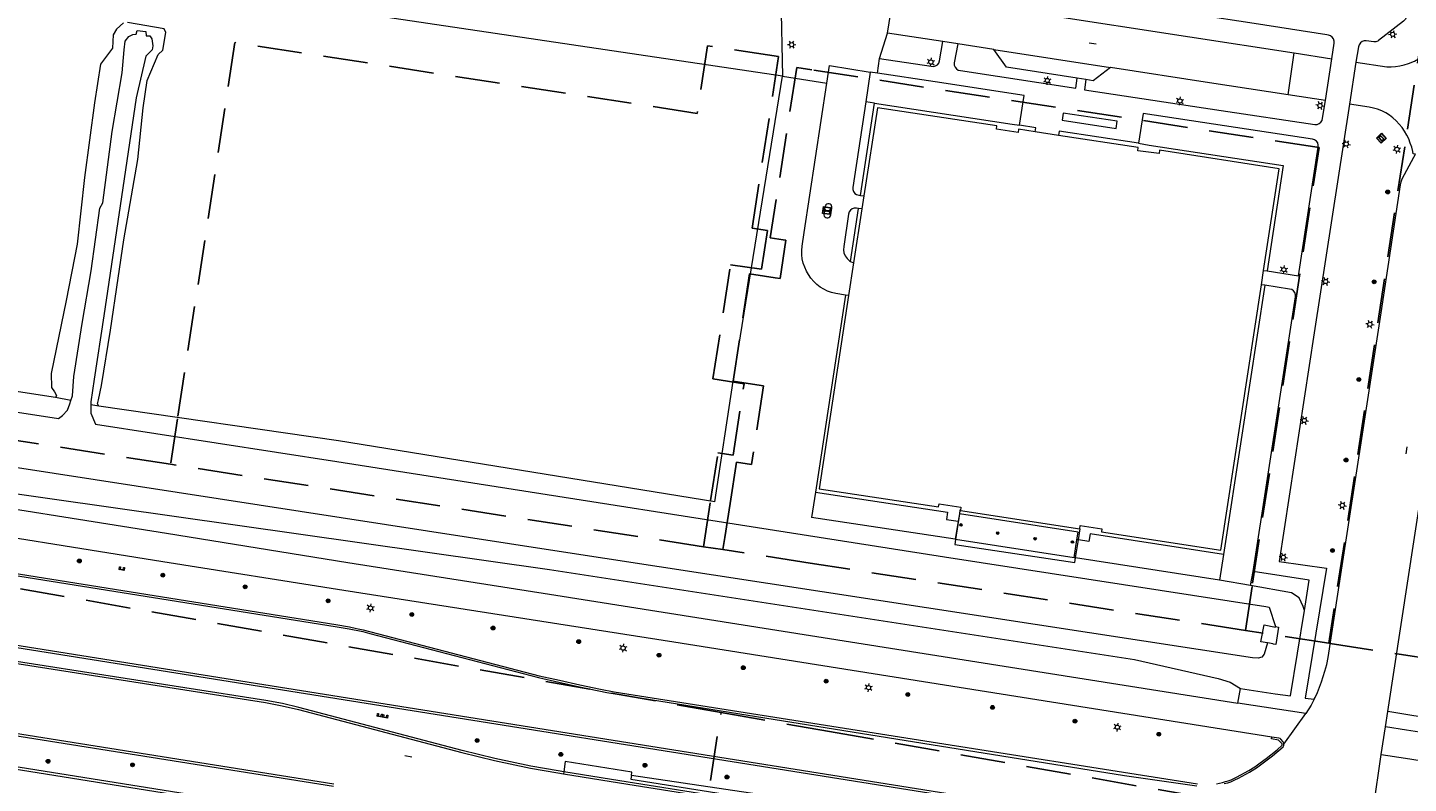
# Model space of a CAD drawing. Header units: metres. Extents: x 89872 to 94585, y 463299 to 469000.
# Tile 78 of 230: x 91338 to 91535, y 464530 to 464638. Entities that reach past the tile are written whole.
import ezdxf
from ezdxf.enums import TextEntityAlignment as Align

# ---------------------------------------------------------------- set-up
doc = ezdxf.new("R2010")
doc.units = ezdxf.units.M
doc.linetypes.add('HIDDEN', pattern=[9.525, 6.35, -3.175])
doc.layers.get('0').update_dxf_attribs({"linetype": 'CONTINUOUS'})
for name, color, linetype, lineweight in [('B-WE-GR-BEPLANTING_CULTUUR-G', 251, 'CONTINUOUS', 13), ('B-WE-GR-BOOM-S', 251, 'CONTINUOUS', 13), ('B-WE-IE-TERREINAFSCHEIDING-G', 251, 'CONTINUOUS', 13), ('B-WE-KL-ET_LS_OV_LICHTMAST-S', 251, 'CONTINUOUS', 13), ('B-WE-KL-ET_LS_SR_BORD-S', 251, 'CONTINUOUS', 13), ('B-WE-OG-TOPOGRAFIE_BEBOUWING-GV', 251, 'CONTINUOUS', 13), ('B-WE-OG-TOPOGRAFIE_BEBOUWING_LUIFEL-GV', 251, 'CONTINUOUS', 13), ('B-WE-OG-TOPOGRAFIE_STRAATNAAM-T18', 251, 'CONTINUOUS', 13), ('B-WE-OG-TOPOGRAFIE_WATER-GV', 251, 'CONTINUOUS', 13), ('B-WE-VH-VERHARDING-GV', 251, 'CONTINUOUS', 13), ('B-WE-VW-PAAL_PRAATPAAL-S', 251, 'CONTINUOUS', 13), ('B-WE-VW-VRI_DRAAGCONSTRUCTIE_PORTAAL-G', 251, 'CONTINUOUS', 13), ('Percelen', 10, 'HIDDEN', 25), ('Q_PILAAR', 251, 'CONTINUOUS', 13), ('Q_PILAAR_0', 251, 'CONTINUOUS', 13)]:
    doc.layers.add(name, color=color, linetype=linetype, lineweight=lineweight)
doc.styles.get("Standard").update_dxf_attribs({"font": 'isocp.shx'})

# ---------------------------------------------------------------- blocks, each defined once
blk = doc.blocks.new('Q_BOOM')
for radius in [0.27, 0.18, 0.09]:
    blk.add_circle((0, 0), radius)
blk = doc.blocks.new('Q_LICHTMAST')
for points in [[(-0.26, 0.15), (-0.52, 0.3)], [(0, 0.3), (0, 0.6)], [(0.26, 0.15), (0.52, 0.3)], [(-0.26, -0.15), (-0.52, -0.3)], [(0, -0.3), (0, -0.6)], [(0.26, -0.15), (0.52, -0.3)]]:
    blk.add_lwpolyline(points)
blk.add_circle((0, 0), 0.3)
blk = doc.blocks.new('Q_PRAATPAAL')
blk.add_lwpolyline([(-0.5, 0.5), (0.5, 0.5), (0.5, -0.5), (-0.5, -0.5)], close=True)
for points in [[(-0.44, 0.46), (0.44, 0.46, -0.414214), (0.46, 0.44), (0.46, -0.44, -0.414214), (0.44, -0.46), (-0.44, -0.46, -0.414214), (-0.46, -0.44), (-0.46, 0.44), (-0.46, 0.44), (-0.46, 0.45), (-0.46, 0.45), (-0.46, 0.45), (-0.46, 0.45), (-0.46, 0.45), (-0.46, 0.45), (-0.46, 0.46), (-0.46, 0.46), (-0.46, 0.46), (-0.45, 0.46), (-0.45, 0.46), (-0.45, 0.46), (-0.45, 0.46), (-0.45, 0.46), (-0.45, 0.46), (-0.44, 0.46), (-0.44, 0.46)], [(-0.15, 0.22, 0.426944), (-0.15, 0.17)], [(-0.02, 0.31, 0.07503), (-0.15, 0.22)], [(-0.13, 0.08, 0.511022), (0.03, 0.08)], [(-0.08, 0.1, 0.3284), (0, 0.11)], [(0.21, 0.34, 0.843699), (0.18, 0.39)]]:
    blk.add_lwpolyline(points, format="xyb")
for points in [[(-0.15, 0.17), (-0.08, 0.1)], [(0.03, 0.08), (0.03, -0.37), (-0.13, -0.37), (-0.13, 0.08)], [(0.18, 0.39), (-0.02, 0.31)], [(0, 0.11), (0.21, 0.34)]]:
    blk.add_lwpolyline(points)
blk = doc.blocks.new('Q_PORTAAL')
for points in [[(-0.36, 0.2), (-0.21, 0.2), (-0.21, -0.2), (-0.36, -0.2), (-0.36, 0.2)], [(-0.14, 0.19), (0.14, 0.19), (0.14, 0.1), (-0.14, 0.1), (-0.14, 0.19)], [(0.21, 0.2), (0.36, 0.2), (0.36, -0.2), (0.21, -0.2), (0.21, 0.2)]]:
    blk.add_lwpolyline(points)
blk = doc.blocks.new('Q_STRAATNAAMBORD')
for points in [[(-0.5, 0.5), (0.5, 0.5), (0.5, -0.5), (-0.5, -0.5)], [(-0.37, 0.22), (0.36, 0.22), (0.36, -0.21), (-0.37, -0.21)]]:
    blk.add_lwpolyline(points, close=True)
for points in [[(-0.44, 0.46), (0.44, 0.46, -0.414214), (0.46, 0.44), (0.46, -0.44, -0.414214), (0.44, -0.46), (-0.44, -0.46, -0.414214), (-0.46, -0.44), (-0.46, 0.44), (-0.46, 0.44), (-0.46, 0.45), (-0.46, 0.45), (-0.46, 0.45), (-0.46, 0.45), (-0.46, 0.45), (-0.46, 0.45), (-0.46, 0.46), (-0.46, 0.46), (-0.46, 0.46), (-0.45, 0.46), (-0.45, 0.46), (-0.45, 0.46), (-0.45, 0.46), (-0.45, 0.46), (-0.45, 0.46), (-0.44, 0.46), (-0.44, 0.46)], [(-0.29, 0.16), (0.28, 0.16, -0.414214), (0.3, 0.14), (0.3, -0.13, -0.414214), (0.28, -0.16), (-0.29, -0.16, -0.414214), (-0.31, -0.13), (-0.31, 0.14), (-0.31, 0.14), (-0.31, 0.14), (-0.31, 0.14), (-0.31, 0.15), (-0.31, 0.15), (-0.31, 0.15), (-0.3, 0.15), (-0.3, 0.15), (-0.3, 0.15), (-0.3, 0.16), (-0.3, 0.16), (-0.3, 0.16), (-0.3, 0.16), (-0.29, 0.16), (-0.29, 0.16), (-0.29, 0.16), (-0.29, 0.16), (-0.29, 0.16)]]:
    blk.add_lwpolyline(points, format="xyb")
blk = doc.blocks.new('BOOM-970')
at = {"layer": 'Q_PILAAR'}
for radius in [0.18, 0.09]:
    blk.add_circle((0, 0), radius, dxfattribs=at)
blk = doc.blocks.new('Q_PILAAR')
at = {"layer": 'Q_PILAAR'}
for p, q in [((0.05, 0.31), (0.12, 0.24)), ((0.12, 0.12), (0.05, 0.05)), ((0.31, 0.31), (0.24, 0.24)), ((0.24, 0.12), (0.31, 0.05))]:
    blk.add_line(p, q, dxfattribs=at)
blk.add_blockref('BOOM-970', (0.18, 0.18))

msp = doc.modelspace()

# ---------------------------------------------------------------- linework, layer by layer
at = {"layer": 'B-WE-GR-BEPLANTING_CULTUUR-G'}
for p, q in [((91445.24, 464665.72), (91445.95, 464630.63)), ((91459.8, 464633.17), (91460.97, 464636.75)), ((91459.51, 464631.06), (91458.49, 464631.22)), ((91459.11, 464626.76), (91457.85, 464626.98)), ((91344.32, 464584.3), (91342.13, 464584.75)), ((91348.29, 464583.49), (91347.16, 464583.72)), ((91512.8, 464557.9), (91513.17, 464559.92))]:
    msp.add_line(p, q, dxfattribs=at)
for points in [[(91445.95, 464630.63), (91289.12, 464653.93), (91260.11, 464675.96)], [(91342.13, 464584.75), (91280.25, 464594.21), (91254.03, 464598.21), (91223.68, 464602.63)], [(91436.27, 464569.87), (91382.55, 464578.58), (91348.29, 464583.49)], [(91323.52, 464572.83), (91412.67, 464560.2), (91496.2, 464547.36), (91508.19, 464544.65), (91509.88, 464544.08), (91511.35, 464543.18)]]:
    msp.add_lwpolyline(points, dxfattribs=at)
at = {"layer": 'B-WE-IE-TERREINAFSCHEIDING-G'}
for p, q in [((91445.95, 464630.63), (91452.28, 464629.64)), ((91457.1, 464613.59), (91459.11, 464626.76)), ((91455.65, 464604.19), (91456.81, 464611.75)), ((91450.64, 464571.25), (91450.09, 464567.63)), ((91471.04, 464567.09), (91470.63, 464564.5)), ((91487.62, 464561.88), (91488.01, 464564.45)), ((91488.21, 464564.42), (91488.01, 464564.45)), ((91508.94, 464562.32), (91508.38, 464558.69)), ((91414.7, 464531.32), (91414.65, 464531.02))]:
    msp.add_line(p, q, dxfattribs=at)
for points in [[(91436.27, 464569.87), (91438.91, 464587.08), (91445.95, 464630.63)], [(91459.11, 464626.76), (91478.75, 464623.78), (91479.79, 464623.64)], [(91496.78, 464621.06), (91498.31, 464620.8), (91517.46, 464617.87), (91515.15, 464602.82)], [(91454.96, 464599.38), (91450.74, 464571.84), (91450.64, 464571.25)], [(91514.82, 464600.78), (91511.56, 464579.35), (91508.94, 464562.32)], [(91450.64, 464571.25), (91469.5, 464568.38), (91469.35, 464567.35), (91471.04, 464567.09)], [(91297.63, 464568.72), (91325.74, 464561.33), (91382.16, 464552.36), (91384.11, 464552), (91385.11, 464551.78), (91386.08, 464551.56), (91411.18, 464545.03), (91414.1, 464544.37), (91417.02, 464543.71), (91419.97, 464543.1), (91421.91, 464542.71), (91505.23, 464529.57)], [(91471.22, 464568.12), (91471.21, 464568.12), (91471.04, 464567.09)], [(91488.01, 464564.45), (91488.18, 464565.53), (91471.22, 464568.12)], [(91508.94, 464562.32), (91489.89, 464565.26), (91489.72, 464564.2), (91488.21, 464564.42)], [(91507.94, 464529.61), (91508.36, 464529.68), (91508.78, 464529.78), (91509.2, 464529.9), (91509.61, 464530.03), (91510.01, 464530.18), (91510.4, 464530.36), (91510.79, 464530.55), (91512.56, 464531.47), (91513.41, 464532.02), (91514.19, 464532.58), (91515.02, 464533.2), (91516.58, 464534.44), (91517.29, 464535.11), (91517.31, 464535.16), (91517.32, 464535.21), (91517.31, 464535.25), (91517.3, 464535.3), (91517.28, 464535.34), (91516.9, 464535.75), (91516.79, 464535.8), (91515.79, 464536), (91515.84, 464536.25)], [(91513.18, 464515.66), (91422.74, 464530.01), (91414.7, 464531.32)], [(91424.38, 464530.77), (91424.3, 464530.32), (91424.29, 464530.26), (91513.25, 464516.1)]]:
    msp.add_lwpolyline(points, dxfattribs=at)
at = {"layer": 'B-WE-OG-TOPOGRAFIE_BEBOUWING-GV'}
for p, q in [((91485.36, 464622.17), (91482.05, 464622.68)), ((91457.58, 464613.53), (91457.29, 464611.67)), ((91457.29, 464611.67), (91456.11, 464603.96)), ((91456.11, 464603.96), (91455.4, 464599.31)), ((91514.36, 464600.85), (91514.67, 464602.89))]:
    msp.add_line(p, q, dxfattribs=at)
for points in [[(91482.05, 464622.68), (91479.66, 464623.04), (91479.59, 464622.59), (91476.53, 464623.07), (91476.58, 464623.53), (91459.5, 464626.11), (91457.58, 464613.53)], [(91514.67, 464602.89), (91516.89, 464617.38), (91499.8, 464620.05), (91499.73, 464619.6), (91496.71, 464619.99), (91496.76, 464620.44), (91485.36, 464622.17)], [(91488.4, 464566.01), (91488.47, 464566.47), (91491.58, 464565.98), (91491.51, 464565.55), (91508.57, 464562.95), (91514.36, 464600.85)], [(91455.4, 464599.31), (91451.19, 464571.72), (91468.25, 464569.12), (91468.31, 464569.56), (91471.41, 464569.09), (91471.35, 464568.63)]]:
    msp.add_lwpolyline(points, dxfattribs=at)
at = {"layer": 'B-WE-OG-TOPOGRAFIE_BEBOUWING_LUIFEL-GV'}
for p, q in [((91471.22, 464568.12), (91470.67, 464564.49)), ((91471.35, 464568.63), (91488.4, 464566.01)), ((91487.81, 464561.85), (91488.21, 464564.42))]:
    msp.add_line(p, q, dxfattribs=at)
for points in [[(91471.35, 464568.63), (91471.3, 464568.64), (91471.22, 464568.12)], [(91488.21, 464564.42), (91488.45, 464566), (91488.4, 464566.01)], [(91470.67, 464564.49), (91470.56, 464563.78), (91487.71, 464561.17), (91487.81, 464561.85)]]:
    msp.add_lwpolyline(points, dxfattribs=at)
at = {"layer": 'B-WE-OG-TOPOGRAFIE_STRAATNAAM-T18'}
for p, q in [((91489.75, 464635.4), (91490.74, 464635.24)), ((91535.01, 464576.72), (91535.16, 464577.71)), ((91392.01, 464533.61), (91393, 464533.44))]:
    msp.add_line(p, q, dxfattribs=at)
at = {"layer": 'B-WE-OG-TOPOGRAFIE_WATER-GV'}
for p, q in [((91470.63, 464564.5), (91450.09, 464567.63)), ((91470.67, 464564.49), (91470.63, 464564.5)), ((91487.62, 464561.88), (91470.67, 464564.49)), ((91487.81, 464561.85), (91487.62, 464561.88)), ((91508.38, 464558.69), (91487.81, 464561.85)), ((91512.8, 464557.9), (91508.38, 464558.69)), ((91518.49, 464542.16), (91520.48, 464554.34))]:
    msp.add_line(p, q, dxfattribs=at)
for points in [[(91351.83, 464638.24), (91350.82, 464637.36), (91350.38, 464636.52), (91350.26, 464634.63), (91348.57, 464632.34), (91347.71, 464626.82), (91346.25, 464616.17), (91345.22, 464606.64), (91343.64, 464598.6), (91341.48, 464588.2), (91341.55, 464586.19), (91341.96, 464585.55), (91342.26, 464585.04), (91342.2, 464584.9), (91342.13, 464584.75)], [(91344.32, 464584.3), (91344.55, 464584.98), (91344.74, 464587.76), (91345.94, 464595.33), (91347.22, 464602.83), (91348.47, 464611.76), (91348.88, 464612.56), (91350.2, 464622.71), (91351.62, 464631.11), (91351.91, 464634.39), (91352.06, 464635.65), (91352.59, 464636.28), (91353.18, 464636.58), (91353.66, 464636.63), (91353.79, 464637.16), (91355.04, 464636.99), (91355.06, 464636.39), (91355.28, 464636.39), (91355.61, 464636.39), (91355.86, 464635.98), (91356, 464634.96), (91355.91, 464634.4), (91355.42, 464633.85), (91355.02, 464633.51), (91353.65, 464627.52), (91351.54, 464613.41), (91349.01, 464596.39), (91347.66, 464587.35), (91347.16, 464584.12), (91347.16, 464583.72)], [(91348.29, 464583.49), (91348.12, 464583.83), (91348.24, 464584.4), (91348.7, 464586.44), (91349.97, 464594.36), (91351.08, 464601.79), (91351.87, 464607.25), (91353.86, 464618.72), (91354.63, 464626.09), (91355.21, 464630.01), (91356.78, 464633.74), (91357.43, 464634.34), (91357.89, 464636.88), (91357.65, 464637.41), (91352.42, 464638.28)], [(91181.44, 464607.89), (91182.13, 464606.76), (91183.23, 464606.47), (91252.53, 464595.59), (91342.55, 464581.74), (91343.12, 464582.2), (91343.82, 464582.95), (91344.16, 464583.84), (91344.32, 464584.3)], [(91515.21, 464549.73), (91514.74, 464548.1), (91514.4, 464547.68), (91513.88, 464547.52), (91513.07, 464547.58), (91412.83, 464562.97), (91252.8, 464587.63)], [(91347.16, 464583.72), (91347.16, 464582.53), (91347.83, 464580.93), (91382.3, 464575.63), (91469.1, 464561.99), (91514.96, 464554.93), (91515.46, 464554.8), (91516.37, 464552.03)], [(91520.48, 464554.34), (91520.3, 464554.92), (91519.75, 464556.13), (91518.65, 464556.86), (91512.8, 464557.9)], [(91515.21, 464549.73), (91514.28, 464549.88), (91514.74, 464552.29), (91516.37, 464551.98), (91516.37, 464552.03)], [(91516.37, 464552.03), (91516.81, 464551.98), (91516.4, 464549.46), (91516.03, 464549.52), (91516.02, 464549.59), (91515.21, 464549.73)], [(91511.35, 464543.18), (91516.32, 464542.43), (91518.49, 464542.16)]]:
    msp.add_lwpolyline(points, dxfattribs=at)
at = {"layer": 'B-WE-VH-VERHARDING-GV'}
for p, q in [((91468.87, 464635.56), (91460.97, 464636.75)), ((91470.97, 464635.23), (91468.87, 464635.56)), ((91476.14, 464634.43), (91470.97, 464635.23)), ((91476.14, 464634.43), (91492.8, 464631.86)), ((91459.51, 464631.06), (91459.8, 464633.17)), ((91518.15, 464627.97), (91519.05, 464633.96)), ((91519.05, 464633.96), (91524.43, 464633.12)), ((91523.49, 464627.16), (91524.43, 464633.12)), ((91527.85, 464632.61), (91526.93, 464626.64)), ((91458.49, 464631.22), (91457.85, 464626.98)), ((91489.27, 464630.14), (91488.05, 464630.34)), ((91523.49, 464627.16), (91518.15, 464627.97)), ((91457.1, 464613.59), (91457.58, 464613.53)), ((91457.29, 464611.67), (91456.81, 464611.75)), ((91455.65, 464604.19), (91456.11, 464603.96)), ((91514.67, 464602.89), (91515.15, 464602.82)), ((91514.82, 464600.78), (91514.36, 464600.85)), ((91455.4, 464599.31), (91454.96, 464599.38)), ((91511, 464541.11), (91511.35, 464543.18)), ((91520.58, 464541.81), (91521.9, 464541.66)), ((91520.67, 464539.62), (91511, 464541.11)), ((91532.08, 464537.72), (91532.41, 464539.91)), ((91298.52, 464537.74), (91381.17, 464524.57)), ((91517.57, 464535.27), (91520.67, 464539.62)), ((91531.46, 464533.77), (91532.08, 464537.72))]:
    msp.add_line(p, q, dxfattribs=at)
for points in [[(91532.41, 464539.91), (91540.02, 464589.61), (91540.75, 464594.38), (91541.07, 464596.36), (91541.52, 464599.32), (91541.65, 464600.32), (91541.76, 464601.31), (91541.82, 464602.31), (91541.86, 464603.31), (91541.87, 464604.31), (91541.85, 464605.3), (91541.26, 464619.28), (91543.64, 464635.16), (91547.08, 464657.81)], [(91536.52, 464649.33), (91535.1, 464639.66), (91535.04, 464639.17), (91535.02, 464639.04), (91534.98, 464638.91), (91534.92, 464638.79), (91534.85, 464638.68), (91534.76, 464638.58), (91534.64, 464638.48), (91531.09, 464635.71), (91530.97, 464635.63), (91530.83, 464635.56), (91530.69, 464635.52), (91530.54, 464635.51), (91530.39, 464635.51), (91529.33, 464635.66), (91529.02, 464635.66), (91528.72, 464635.56), (91528.48, 464635.38), (91528.3, 464635.12), (91528.21, 464634.83), (91527.85, 464632.61)], [(91460.97, 464636.75), (91461.91, 464642.74), (91469.42, 464641.59)], [(91524.43, 464633.12), (91524.75, 464635.33), (91524.75, 464635.65), (91524.65, 464635.94), (91524.47, 464636.2), (91524.22, 464636.39), (91523.92, 464636.5), (91523.69, 464636.54), (91513.31, 464638.14), (91497.01, 464640.64), (91481.57, 464642.98)], [(91483.06, 464639.5), (91504.13, 464636.24), (91519.05, 464633.96)], [(91459.8, 464633.17), (91467.2, 464632.05), (91467.51, 464632.02), (91467.81, 464632.09), (91468.08, 464632.26), (91468.27, 464632.5), (91468.38, 464632.8), (91468.87, 464635.56)], [(91470.97, 464635.23), (91470.49, 464632.53), (91470.49, 464632.21), (91470.59, 464631.92), (91470.79, 464631.67), (91471.05, 464631.5), (91471.35, 464631.42), (91487.84, 464628.9), (91488.05, 464630.34)], [(91488.05, 464630.34), (91477.94, 464631.93), (91476.14, 464634.43)], [(91527.85, 464632.61), (91532.28, 464631.98), (91532.9, 464631.98), (91533.52, 464632.02), (91534.14, 464632.11), (91534.75, 464632.24), (91535.34, 464632.42), (91536.22, 464632.77), (91537.04, 464633.23), (91537.8, 464633.8), (91538.48, 464634.45), (91539.07, 464635.19), (91539.32, 464635.53), (91539.49, 464636.24), (91539.92, 464636.15)], [(91452.28, 464629.64), (91452.66, 464632.13), (91458.49, 464631.22)], [(91479.79, 464623.64), (91480.48, 464627.89), (91467.74, 464629.82), (91459.51, 464631.06)], [(91492.8, 464631.86), (91490.31, 464629.98), (91489.27, 464630.14)], [(91518.15, 464627.97), (91506.94, 464629.7), (91492.8, 464631.86)], [(91454.96, 464599.38), (91453.56, 464599.6), (91452.96, 464599.73), (91452.39, 464599.94), (91451.84, 464600.2), (91451.32, 464600.52), (91450.84, 464600.9), (91450.41, 464601.32), (91450.01, 464601.79), (91449.67, 464602.29), (91449.37, 464602.81), (91449.13, 464603.37), (91448.92, 464603.94), (91448.78, 464604.54), (91448.7, 464605.14), (91448.69, 464605.75), (91448.74, 464606.36), (91449.04, 464608.33), (91452.28, 464629.64)], [(91489.27, 464630.14), (91489.06, 464628.7), (91508.61, 464625.74), (91522, 464623.72), (91522.31, 464623.74), (91522.6, 464623.85), (91522.84, 464624.05), (91523.01, 464624.31), (91523.09, 464624.61), (91523.49, 464627.16)], [(91457.85, 464626.98), (91455.99, 464614.75), (91455.99, 464614.44), (91456.1, 464614.15), (91456.28, 464613.9), (91456.53, 464613.72), (91456.83, 464613.63), (91457.1, 464613.59)], [(91526.93, 464626.64), (91521.89, 464594), (91516.89, 464561.31), (91523.63, 464560.4), (91520.58, 464541.81)], [(91536.34, 464619.49), (91536.02, 464619.54), (91535.96, 464619.87), (91535.81, 464620.48), (91535.61, 464621.08), (91535.38, 464621.66), (91535.11, 464622.23), (91534.8, 464622.77), (91534.44, 464623.29), (91534.04, 464623.79), (91533.61, 464624.24), (91533.14, 464624.66), (91532.63, 464625.04), (91532.1, 464625.38), (91531.53, 464625.67), (91530.95, 464625.9), (91530.34, 464626.08), (91529.72, 464626.19), (91526.93, 464626.64)], [(91486.04, 464625.37), (91485.87, 464624.34), (91493.59, 464623.18), (91493.76, 464624.2), (91486.04, 464625.37)], [(91515.15, 464602.82), (91519.63, 464602.13), (91522.46, 464620.48), (91522.47, 464620.79), (91522.39, 464621.09), (91522.21, 464621.35), (91521.95, 464621.54), (91521.65, 464621.63), (91509.09, 464623.52), (91497.47, 464625.3), (91496.78, 464621.06)], [(91482.05, 464622.68), (91482.13, 464623.26), (91479.79, 464623.64)], [(91496.78, 464621.06), (91485.47, 464622.78), (91485.36, 464622.17)], [(91521.9, 464541.66), (91522.03, 464541.92), (91522.35, 464542.65), (91522.65, 464543.4), (91522.93, 464544.15), (91523.19, 464544.92), (91523.42, 464545.68), (91523.68, 464546.65), (91523.88, 464547.63), (91525.79, 464560.09), (91528.87, 464580.13), (91531.44, 464596.85), (91534.23, 464615.12), (91534.3, 464615.56), (91534.47, 464615.96), (91536.12, 464619.07), (91536.34, 464619.49)], [(91451.86, 464610.97), (91451.86, 464610.81), (91451.91, 464610.66), (91452, 464610.54), (91452.13, 464610.45), (91452.28, 464610.4), (91452.44, 464610.4), (91452.59, 464610.45), (91452.71, 464610.54), (91452.81, 464610.67), (91452.86, 464610.82), (91453.01, 464611.8), (91453.02, 464611.96), (91452.97, 464612.11), (91452.88, 464612.24), (91452.75, 464612.34), (91452.6, 464612.39), (91452.44, 464612.39), (91452.29, 464612.34), (91452.16, 464612.24), (91452.07, 464612.12), (91452.01, 464611.97), (91451.86, 464610.97)], [(91456.81, 464611.75), (91456.5, 464611.8), (91456.19, 464611.79), (91455.9, 464611.69), (91455.65, 464611.5), (91455.48, 464611.24), (91455.39, 464610.94), (91454.69, 464606.32), (91454.65, 464605.85), (91454.73, 464605.39), (91454.91, 464604.96), (91455.18, 464604.58), (91455.53, 464604.27), (91455.65, 464604.19)], [(91513.17, 464559.92), (91519.2, 464599.11), (91519.22, 464599.43), (91519.13, 464599.74), (91518.94, 464599.99), (91518.68, 464600.17), (91518.37, 464600.24), (91514.82, 464600.78)], [(91166.28, 464589.35), (91297.58, 464568.42), (91299.21, 464568.04), (91325.66, 464561.06), (91382.08, 464552.06), (91384.05, 464551.71), (91386.01, 464551.32), (91387, 464551.07), (91411.1, 464544.77), (91414.02, 464544.09), (91416.96, 464543.42), (91420.86, 464542.62), (91494.8, 464530.79), (91505.14, 464529.29)], [(91515.84, 464536.25), (91430.45, 464549.81), (91383.28, 464557.2), (91357.46, 464561.3), (91322.42, 464566.89), (91320.42, 464567.18), (91297.97, 464570.81)], [(91323.21, 464570.88), (91357.99, 464565.39), (91383.87, 464561.19), (91412.68, 464556.66), (91511, 464541.11)], [(91520.48, 464554.34), (91521.18, 464558.65), (91513.17, 464559.92)], [(91332.13, 464550.04), (91332.09, 464549.76), (91502.96, 464522.52), (91505.82, 464521.86), (91507.7, 464521.35), (91509.51, 464520.67), (91511.34, 464519.94), (91513.09, 464519.13), (91514.13, 464518.59)], [(91514.89, 464518.53), (91513.23, 464519.39), (91511.45, 464520.22), (91509.63, 464520.95), (91507.77, 464521.6), (91505.89, 464522.15), (91503.02, 464522.81), (91333.89, 464549.76)], [(91414.7, 464531.32), (91413.91, 464531.45), (91410, 464532.13), (91404.88, 464533.19), (91400.21, 464534.35), (91376.89, 464540.5), (91374.53, 464541.04), (91372.16, 464541.48), (91325.85, 464548.73), (91325.81, 464548.48)], [(91325.81, 464548.48), (91327.8, 464548.17), (91372.11, 464541.18), (91374.47, 464540.74), (91376.82, 464540.21), (91400.13, 464534.06), (91404.82, 464532.9), (91409.94, 464531.84), (91413.86, 464531.15), (91414.65, 464531.02)], [(91521.9, 464541.66), (91521.47, 464540.83), (91520.67, 464539.62)], [(91539.14, 464538.88), (91536.14, 464539.31), (91532.41, 464539.91)], [(91381.22, 464524.87), (91298.57, 464538.04), (91298.52, 464537.74)], [(91324.63, 464538.65), (91324.58, 464538.35), (91381.84, 464529.24)], [(91381.89, 464529.54), (91328.59, 464538.03), (91324.63, 464538.65)], [(91538.79, 464536.69), (91535.07, 464537.27), (91532.08, 464537.72)], [(91517.57, 464535.27), (91517.55, 464535.38), (91517.51, 464535.48), (91517.46, 464535.58), (91517.13, 464535.98), (91517.02, 464536.05), (91516.84, 464536.09), (91515.84, 464536.25)], [(91509.05, 464529.62), (91509.53, 464529.75), (91510, 464529.89), (91510.54, 464530.15), (91511.08, 464530.41), (91511.62, 464530.68), (91512.14, 464530.97), (91512.66, 464531.26), (91513.03, 464531.48), (91513.63, 464531.88), (91514.22, 464532.29), (91514.8, 464532.71), (91515.38, 464533.15), (91515.94, 464533.59), (91517.45, 464534.86)], [(91517.45, 464534.86), (91517.51, 464534.95), (91517.54, 464535.06), (91517.56, 464535.16), (91517.57, 464535.27)], [(91530.35, 464526.18), (91531.46, 464533.77)], [(91531.46, 464533.77), (91534.94, 464533.24), (91538.22, 464532.71)], [(91424.38, 464530.77), (91424.42, 464531.25), (91414.92, 464532.8), (91414.7, 464531.32)], [(91414.65, 464531.02), (91422.69, 464529.72), (91513.13, 464515.37)], [(91513.95, 464517.48), (91513.88, 464517.49), (91424.38, 464530.77)]]:
    msp.add_lwpolyline(points, dxfattribs=at)
at = {"layer": 'Percelen'}
for p, q in [((91358.54, 464575.22), (91188.1, 464601.54)), ((91434.68, 464563.45), (91358.54, 464575.22)), ((91437.45, 464563.03), (91434.68, 464563.45)), ((91524, 464549.66), (91512.06, 464551.5)), ((91429.71, 464492.44), (91437.18, 464539.78))]:
    msp.add_line(p, q, dxfattribs=at)
for points in [[(91580.23, 464685.31), (91581.66, 464694.68), (91550.17, 464699.49), (91550.09, 464698.69), (91545.07, 464666.15), (91542.64, 464655.43), (91541.52, 464652.51), (91540.45, 464649.55), (91539.45, 464646.59), (91538.5, 464643.6), (91537.63, 464638.76), (91534.81, 464620.54), (91524, 464549.66)], [(91434.68, 464563.45), (91435.69, 464570.06), (91436.73, 464576.86), (91438.91, 464576.53), (91440.46, 464586.72), (91436.02, 464587.4), (91438.52, 464603.7), (91442.96, 464603.05), (91443.81, 464608.58), (91441.63, 464608.91), (91445.38, 464633.43), (91435.25, 464634.98), (91433.77, 464625.32), (91367.75, 464635.42), (91359.54, 464581.71), (91358.54, 464575.22)], [(91512.06, 464551.5), (91513.08, 464558.22), (91518.88, 464596.12), (91522.6, 464620.44), (91450.16, 464631.52), (91447.98, 464631.85), (91444.21, 464607.54), (91446.04, 464607.26), (91446.45, 464607.2), (91445.6, 464601.72), (91444.89, 464601.83), (91443.38, 464602.06), (91441.25, 464602.39), (91438.91, 464587.08), (91441.03, 464586.75), (91443.26, 464586.41), (91441.54, 464575.19), (91439.37, 464575.52), (91438.46, 464569.63), (91437.71, 464564.76), (91437.45, 464563.03)], [(91437.18, 464539.78), (91298.76, 464564.22), (91237.43, 464575.38), (91205.67, 464582.15), (91186.64, 464586.94)], [(91512.06, 464551.5), (91449.88, 464561.1), (91437.45, 464563.03)], [(91558.61, 464544.31), (91558.49, 464544.33), (91524.19, 464549.63), (91524, 464549.66)], [(91437.18, 464539.78), (91452.68, 464537.05), (91527.9, 464523.77), (91552.96, 464519.29), (91557.83, 464518.43), (91733.35, 464487.61), (91737.95, 464488.75), (91740.57, 464491.69), (91744.11, 464504.71), (91746.85, 464515.23)]]:
    msp.add_lwpolyline(points, dxfattribs=at)

# ---------------------------------------------------------------- block references
at = {"layer": 'B-WE-GR-BOOM-S'}
for p, rotation in [((91532.39, 464614.1), 81.30355993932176), ((91530.45, 464601.26), 81.30355993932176), ((91528.26, 464587.32), 81.29015582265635), ((91526.44, 464575.82), 81.2546973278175), ((91345.53, 464561.41), 170.9409792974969), ((91524.49, 464562.9), 81.2546973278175), ((91357.44, 464559.38), 170.973155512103), ((91369.21, 464557.72), 170.9731555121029), ((91381.05, 464555.72), 170.9731555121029), ((91393, 464553.76), 171.0956981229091), ((91404.61, 464551.83), 171.0956981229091), ((91416.84, 464549.89), 171.0956981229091), ((91428.32, 464547.95), 171.0956981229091), ((91440.35, 464546.17), 170.9782466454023), ((91452.19, 464544.24), 170.9782466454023), ((91463.84, 464542.34), 170.9782466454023), ((91475.94, 464540.5), 170.9782466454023), ((91487.72, 464538.54), 170.9782466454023), ((91402.33, 464535.77), 166.1313129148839), ((91499.69, 464536.67), 170.9782466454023), ((91414.29, 464533.79), 170.7815048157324), ((91341.06, 464532.81), 170.9443065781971), ((91353.13, 464532.29), 170.9680362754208), ((91426.31, 464532.23), 171.5586244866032), ((91438.02, 464530.56), 171.5586244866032)]:
    msp.add_blockref('Q_BOOM', p, dxfattribs=dict(at, rotation=rotation))
at = {"layer": 'B-WE-KL-ET_LS_OV_LICHTMAST-S'}
for p, rotation in [((91533.1, 464636.6), 38.02658892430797), ((91447.26, 464635.12), 91.15771232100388), ((91467.14, 464632.64), 171.3969619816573), ((91483.77, 464630.01), 171.3282647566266), ((91502.71, 464627.09), 171.3709879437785), ((91522.72, 464626.43), 81.12208470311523), ((91526.46, 464620.94), 81.22956981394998), ((91533.7, 464620.19), 108.0887549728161), ((91517.55, 464603), 171.2317351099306), ((91523.52, 464601.31), 81.22956981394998), ((91529.84, 464595.2), 81.29015582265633), ((91520.47, 464581.47), 81.28742985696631), ((91525.91, 464569.34), 81.2546973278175), ((91517.48, 464561.94), 81.2874298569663), ((91387.11, 464554.7), 171.0956981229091), ((91423.19, 464548.97), 171.0956981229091), ((91458.24, 464543.32), 170.9782466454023), ((91493.78, 464537.67), 170.9782466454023)]:
    msp.add_blockref('Q_LICHTMAST', p, dxfattribs=dict(at, rotation=rotation))
at = {"layer": 'B-WE-KL-ET_LS_SR_BORD-S', "rotation": 133.6558763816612}
msp.add_blockref('Q_STRAATNAAMBORD', (91531.47, 464621.77), dxfattribs=at)
at = {"layer": 'B-WE-VW-PAAL_PRAATPAAL-S', "rotation": 81.29720091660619}
msp.add_blockref('Q_PRAATPAAL', (91452.23, 464611.46), dxfattribs=at)
at = {"layer": 'B-WE-VW-VRI_DRAAGCONSTRUCTIE_PORTAAL-G'}
for p, rotation in [((91351.6, 464560.32), 170.940979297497), ((91388.43, 464539.38), 170.9416995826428), ((91389.21, 464539.23), 170.9416995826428)]:
    msp.add_blockref('Q_PORTAAL', p, dxfattribs=dict(at, rotation=rotation))
at = {"layer": 'Q_PILAAR_0'}
for p, rotation in [((91471.59, 464566.35), 81.25826910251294), ((91476.89, 464565.54), 171.3040702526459), ((91482.23, 464564.73), 171.3040702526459), ((91487.51, 464563.92), 81.32756449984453)]:
    msp.add_blockref('Q_PILAAR', p, dxfattribs=dict(at, rotation=rotation))

# ---------------------------------------------------------------- texts
at = {"layer": 'B-WE-OG-TOPOGRAFIE_STRAATNAAM-T18'}
for s, rotation, p in [('Emmy Noetherweg', 351.206, (91489.75, 464635.4)), ('Ehrenfestweg', 81.3191, (91535.01, 464576.72)), ('Plesmanlaan', 349.9257, (91392.01, 464533.61))]:
    msp.add_text(s, height=0.005, rotation=rotation, dxfattribs=at).set_placement(p, align=Align.MIDDLE)

doc.saveas('drawing.dxf')
